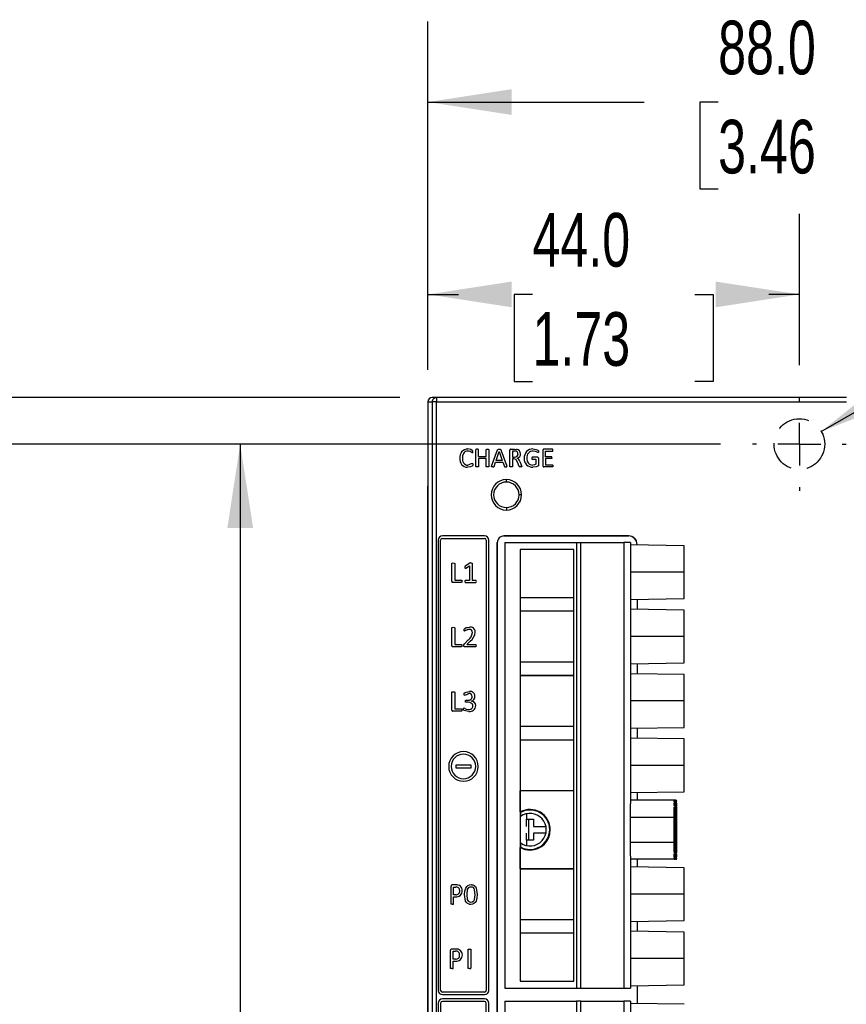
# Model space of a CAD drawing. Header units: millimetres. Extents: x 0 to 838, y 0 to 648.
# Tile 7 of 29: x 121 to 219, y 232 to 348. Entities that reach past the tile are written whole.
import ezdxf

# ---------------------------------------------------------------- set-up
doc = ezdxf.new("R2010")
doc.units = ezdxf.units.MM
doc.header["$LTSCALE"] = 3
doc.linetypes.add('CENTERX2', pattern=[20.32, 12.7, -2.54, 2.54, -2.54])
doc.linetypes.add('HIDDEN', pattern=[1.905, 1.27, -0.635])
doc.layers.add('CENTER', color=40, linetype='CENTERX2')
doc.layers.add('HIDDEN', color=102, linetype='HIDDEN')
doc.layers.add('DIMENSIONS', color=140, linetype='Continuous', lineweight=25)
doc.styles.add('SLDTEXTSTYLE0', font='TXT', dxfattribs={"width": 0.7})
doc.dimstyles.new('SLDDIMSTYLE0', dxfattribs={"dimtxt": 6.474023, "dimasz": 9.906, "dimexe": 0, "dimexo": 0.0625, "dimgap": 1.618506, "dimtad": 0, "dimtih": 1, "dimtoh": 1, "dimdec": 1, "dimrnd": 1e-09, "dimzin": 4, "dimdsep": 46, "dimtxsty": 'SLDTEXTSTYLE0', "dimsah": 1, "dimcen": 0.09, "dimadec": 0, "dimazin": 1, "dimtfac": 1, "dimtdec": 1, "dimtofl": 0, "dimtmove": 0, "dimatfit": 3, "dimfxl": 0, "dimfrac": 2, "dimtolj": 1, "dimtzin": 12, "dimarcsym": 0})
doc.dimstyles.new('SLDDIMSTYLE1', dxfattribs={"dimtxt": 6.474023, "dimasz": 9.906, "dimexe": 0, "dimexo": 0.0625, "dimgap": 1.618506, "dimtad": 0, "dimtih": 1, "dimtoh": 1, "dimdec": 1, "dimrnd": 1e-09, "dimzin": 4, "dimdsep": 46, "dimtxsty": 'SLDTEXTSTYLE0', "dimsah": 1, "dimcen": 0, "dimadec": 0, "dimazin": 1, "dimtfac": 1, "dimtdec": 1, "dimtofl": 0, "dimtmove": 0, "dimatfit": 3, "dimfxl": 0, "dimfrac": 2, "dimtolj": 1, "dimtzin": 12, "dimarcsym": 0})
doc.dimstyles.new('SLDDIMSTYLE2', dxfattribs={"dimtxt": 6.474023, "dimasz": 9.906, "dimexe": 0, "dimexo": 0.0625, "dimgap": 1.618506, "dimtad": 0, "dimtih": 1, "dimtoh": 1, "dimdec": 1, "dimrnd": 1e-09, "dimzin": 12, "dimdsep": 46, "dimtxsty": 'SLDTEXTSTYLE0', "dimsah": 1, "dimcen": 0.09, "dimadec": 0, "dimazin": 3, "dimtfac": 1, "dimtdec": 1, "dimtmove": 0, "dimatfit": 0, "dimfxl": 0, "dimfrac": 2, "dimtolj": 1, "dimtzin": 12, "dimarcsym": 0})

# ---------------------------------------------------------------- blocks, each defined once
blk = doc.blocks.new('_D_3')
at = {"layer": 'DIMENSIONS'}
for p, q in [((290.45, 336.04), (288.28, 336.04)), ((288.28, 336.04), (288.28, 325.75)), ((309.69, 336.04), (311.86, 336.04)), ((311.86, 336.04), (311.86, 325.75)), ((288.28, 325.75), (290.45, 325.75)), ((311.86, 325.75), (309.69, 325.75)), ((216.32, 299.38), (254.62, 321.49)), ((254.62, 321.49), (271.29, 321.49))]:
    blk.add_line(p, q, dxfattribs=at)
blk.add_solid([(216.32, 299.38), (225.66, 303.01), (224.13, 305.65)], dxfattribs=at)
at = {"layer": 'DIMENSIONS', "char_height": 6.35, "attachment_point": 1, "style": 'SLDTEXTSTYLE0'}
for s, insert in [('%%c', (288.26, 345.67)), ('6.0', (298.03, 345.67)), ('0.24', (290.45, 333.93)), ('MOUNTING', (276.05, 322.19)), ('HOLE', (288.52, 311.91))]:
    blk.add_mtext(s, dxfattribs=dict(at, insert=insert))
blk = doc.blocks.new('_D_4')
at = {"layer": 'DIMENSIONS'}
for p, q in [((169.74, 306.69), (169.74, 325.13)), ((213.72, 307.23), (213.72, 325.13)), ((169.74, 315.6), (173.34, 315.6)), ((182.11, 315.6), (179.94, 315.6)), ((179.94, 315.6), (179.94, 305.31)), ((201.35, 315.6), (203.52, 315.6)), ((203.52, 315.6), (203.52, 305.31)), ((213.72, 315.6), (210.12, 315.6)), ((179.94, 305.31), (182.11, 305.31)), ((203.52, 305.31), (201.35, 305.31))]:
    blk.add_line(p, q, dxfattribs=at)
for points in [[(169.74, 315.6), (179.64, 314.08), (179.64, 317.12)], [(213.72, 315.6), (203.81, 317.12), (203.81, 314.08)]]:
    blk.add_solid(points, dxfattribs=at)
at = {"layer": 'DIMENSIONS', "char_height": 6.35, "attachment_point": 1, "style": 'SLDTEXTSTYLE0'}
for s, insert in [('44.0', (182.11, 325.24)), ('1.73', (182.11, 313.5))]:
    blk.add_mtext(s, dxfattribs=dict(at, insert=insert))
blk = doc.blocks.new('_D_5')
at = {"layer": 'DIMENSIONS'}
for p, q in [((169.74, 306.69), (169.74, 347.89)), ((257.7, 323.78), (257.7, 347.89)), ((169.74, 338.37), (195.33, 338.37)), ((204.1, 338.37), (201.93, 338.37)), ((201.93, 338.37), (201.93, 328.08)), ((223.34, 338.37), (225.51, 338.37)), ((225.51, 338.37), (225.51, 328.08)), ((257.7, 338.37), (232.11, 338.37)), ((201.93, 328.08), (204.1, 328.08)), ((225.51, 328.08), (223.34, 328.08)), ((257.7, 306.69), (257.7, 319.21))]:
    blk.add_line(p, q, dxfattribs=at)
for points in [[(169.74, 338.37), (179.64, 336.85), (179.64, 339.89)], [(257.7, 338.37), (247.8, 339.89), (247.8, 336.85)]]:
    blk.add_solid(points, dxfattribs=at)
at = {"layer": 'DIMENSIONS', "char_height": 6.35, "attachment_point": 1, "style": 'SLDTEXTSTYLE0'}
for s, insert in [('88.0', (204.1, 348)), ('3.46', (204.1, 336.27))]:
    blk.add_mtext(s, dxfattribs=dict(at, insert=insert))
blk = doc.blocks.new('_D_6')
at = {"layer": 'DIMENSIONS'}
for p, q in [((69.26, 322.42), (67.09, 322.42)), ((67.09, 322.42), (67.09, 312.13)), ((88.5, 322.42), (90.67, 322.42)), ((90.67, 322.42), (90.67, 312.13)), ((100.17, 322.42), (111.8, 322.42)), ((111.8, 322.42), (111.8, 303.38)), ((67.09, 312.13), (69.26, 312.13)), ((90.67, 312.13), (88.5, 312.13)), ((166.41, 303.38), (102.28, 303.38)), ((204.37, 297.88), (102.28, 297.88)), ((111.8, 297.88), (111.8, 278.83))]:
    blk.add_line(p, q, dxfattribs=at)
for points in [[(111.8, 303.38), (113.33, 313.28), (110.28, 313.28)], [(111.8, 297.88), (110.28, 287.97), (113.33, 287.97)]]:
    blk.add_solid(points, dxfattribs=at)
at = {"layer": 'DIMENSIONS', "char_height": 6.35, "attachment_point": 1, "style": 'SLDTEXTSTYLE0'}
for s, insert in [('5.5', (71.95, 332.05)), ('0.22', (69.26, 320.31))]:
    blk.add_mtext(s, dxfattribs=dict(at, insert=insert))
blk = doc.blocks.new('_D_7')
at = {"layer": 'DIMENSIONS'}
for p, q in [((204.37, 297.88), (137.98, 297.88)), ((147.5, 297.88), (147.5, 230.12)), ((137.88, 218.38), (135.71, 218.38)), ((135.71, 218.38), (135.71, 208.09)), ((157.12, 218.38), (159.3, 218.38)), ((159.3, 218.38), (159.3, 208.09)), ((135.71, 208.09), (137.88, 208.09)), ((159.3, 208.09), (157.12, 208.09)), ((147.5, 138.88), (147.5, 206.64)), ((165.34, 138.88), (137.98, 138.88))]:
    blk.add_line(p, q, dxfattribs=at)
for points in [[(147.5, 297.88), (145.98, 287.97), (149.03, 287.97)], [(147.5, 138.88), (149.03, 148.78), (145.98, 148.78)]]:
    blk.add_solid(points, dxfattribs=at)
at = {"layer": 'DIMENSIONS', "char_height": 6.35, "attachment_point": 1, "style": 'SLDTEXTSTYLE0'}
for s, insert in [('159.0', (135.19, 228.01)), ('6.26', (137.88, 216.27))]:
    blk.add_mtext(s, dxfattribs=dict(at, insert=insert))
blk = doc.blocks.new('SW_CENTERMARKSYMBOL_0')
at = {"layer": 'CENTER', "color": 0}
for p, q in [((0, 5.08), (0, 5.54)), ((0, 0), (0, 2.54)), ((-5.08, 0), (-5.54, 0)), ((0, 0), (-2.54, 0)), ((0, 0), (0, -2.54)), ((0, 0), (2.54, 0)), ((5.08, 0), (5.54, 0)), ((0, -5.08), (0, -5.54))]:
    blk.add_line(p, q, dxfattribs=at)

msp = doc.modelspace()

# ---------------------------------------------------------------- linework, layer by layer
for p, q in [((170.22, 303.38), (170.24, 303.38)), ((170.73, 303.38), (170.24, 303.38)), ((170.73, 303.38), (170.73, 302.88)), ((219.3, 303.38), (170.73, 303.38)), ((169.72, 302.88), (169.72, 293.4)), ((169.74, 302.88), (170.23, 302.88)), ((169.74, 302.88), (169.74, 292.89)), ((170.73, 302.88), (170.23, 302.88)), ((170.23, 302.88), (170.23, 141.38)), ((170.73, 141.38), (170.73, 302.88)), ((170.73, 302.88), (219.3, 302.88)), ((175.42, 295.23), (175.42, 297.23)), ((175.73, 296.41), (175.73, 297.23)), ((176.63, 296.41), (176.63, 297.23)), ((176.93, 297.23), (176.93, 295.23)), ((177.28, 295.29), (177.99, 297.22)), ((178.36, 297.22), (179.07, 295.28)), ((179.54, 297.28), (179.98, 297.28)), ((179.98, 297.28), (180.21, 297.26)), ((184.48, 297.28), (183.46, 297.28)), ((175.73, 296.41), (176.63, 296.41)), ((176.63, 296.17), (175.73, 296.17)), ((175.73, 296.17), (175.73, 295.23)), ((176.63, 295.23), (176.63, 296.17)), ((177.8, 295.95), (178.16, 297)), ((178.16, 297), (178.53, 295.95)), ((178.16, 297), (178.16, 297)), ((179.44, 295.23), (179.44, 297.16)), ((179.75, 297.06), (179.75, 296.35)), ((179.96, 297.06), (179.75, 297.06)), ((179.75, 296.35), (180, 296.35)), ((179.92, 296.13), (179.75, 296.13)), ((179.75, 296.13), (179.75, 295.23)), ((182.74, 296.32), (182.08, 296.32)), ((182.08, 296.1), (182.52, 296.1)), ((182.52, 296.1), (182.52, 295.49)), ((182.83, 296.21), (182.83, 295.41)), ((183.36, 295.29), (183.36, 297.16)), ((183.67, 296.38), (183.67, 297.03)), ((183.67, 297.03), (184.48, 297.03)), ((184.35, 296.38), (183.67, 296.38)), ((184.35, 296.17), (183.67, 296.17)), ((183.67, 296.17), (183.67, 295.42)), ((177.56, 295.23), (177.73, 295.73)), ((177.73, 295.73), (178.61, 295.73)), ((178.53, 295.95), (177.8, 295.95)), ((178.61, 295.73), (178.79, 295.23)), ((180.54, 295.24), (180.35, 295.75)), ((180.62, 295.81), (180.81, 295.35)), ((184.47, 295.18), (183.46, 295.18)), ((183.67, 295.42), (184.48, 295.42)), ((169.74, 293.4), (169.72, 293.4)), ((169.72, 293.4), (169.72, 292.89)), ((169.72, 292.89), (169.72, 278.87)), ((169.74, 292.89), (169.72, 292.89)), ((169.74, 278.87), (169.74, 292.89)), ((179.02, 293.38), (179.02, 293.67)), ((180.82, 291.88), (180.53, 291.88)), ((179.02, 290.37), (179.02, 290.08)), ((176.44, 287.02), (171.44, 287.02)), ((171.44, 286.72), (176.44, 286.72)), ((178.74, 287.02), (193.51, 287.02)), ((178.75, 287.01), (178.74, 287.02)), ((193.5, 287.01), (178.75, 287.01)), ((193.5, 287.01), (193.51, 287.02)), ((170.94, 286.52), (170.94, 233.22)), ((171.24, 233.22), (171.24, 286.52)), ((176.64, 286.52), (176.64, 233.22)), ((176.94, 233.22), (176.94, 286.52)), ((177.94, 147.75), (177.94, 286.22)), ((177.95, 286.21), (177.94, 286.22)), ((177.95, 286.21), (177.95, 147.76)), ((178.82, 286.22), (178.82, 233.5)), ((178.82, 286.22), (187.32, 286.22)), ((187.32, 286.22), (187.32, 233.5)), ((187.32, 286.22), (187.82, 286.22)), ((187.82, 233.5), (187.82, 286.22)), ((187.82, 286.22), (192.92, 286.22)), ((192.92, 286.22), (192.92, 233.5)), ((193.72, 286.22), (192.92, 286.22)), ((193.72, 286.22), (193.72, 255.42)), ((200.07, 285.84), (193.72, 285.95)), ((194.51, 286.02), (194.5, 286.01)), ((194.5, 286.01), (194.5, 285.94)), ((194.51, 286.02), (194.51, 285.94)), ((200.07, 282.72), (200.07, 285.84)), ((180.64, 285.42), (180.64, 234.3)), ((187.02, 285.42), (180.64, 285.42)), ((180.69, 279.73), (180.69, 285.42)), ((187.02, 234.3), (187.02, 285.42)), ((172.56, 281.64), (172.56, 283.76)), ((172.9, 283.76), (172.9, 281.79)), ((174.68, 283.8), (174.16, 283.44)), ((174.22, 283.21), (174.65, 283.48)), ((174.65, 283.48), (174.65, 281.75)), ((174.99, 283.77), (174.99, 281.75)), ((200.07, 282.72), (193.72, 282.72)), ((173.68, 281.52), (172.67, 281.52)), ((172.9, 281.79), (173.68, 281.79)), ((174.65, 281.75), (174.18, 281.75)), ((174.18, 281.52), (175.4, 281.52)), ((175.4, 281.75), (174.99, 281.75)), ((180.69, 279.73), (180.67, 279.72)), ((180.67, 279.72), (180.67, 278.1)), ((180.67, 279.72), (187.02, 279.72)), ((180.69, 279.73), (187.02, 279.73)), ((169.72, 278.87), (169.74, 278.87)), ((169.72, 278.87), (169.72, 278.35)), ((169.74, 229.14), (169.74, 278.87)), ((193.72, 279.49), (200.07, 279.6)), ((194.5, 279.5), (194.5, 278.32)), ((194.51, 279.5), (194.51, 278.32)), ((169.74, 278.35), (169.72, 278.35)), ((169.72, 278.35), (169.72, 229.65)), ((180.67, 278.1), (180.69, 278.09)), ((187.02, 278.1), (180.67, 278.1)), ((180.69, 272.11), (180.69, 278.09)), ((187.02, 278.09), (180.69, 278.09)), ((200.07, 278.22), (193.72, 278.33)), ((200.07, 275.1), (200.07, 278.22)), ((172.56, 274.02), (172.56, 276.14)), ((172.9, 276.14), (172.9, 274.17)), ((200.07, 275.1), (193.72, 275.1)), ((173.68, 273.9), (172.67, 273.9)), ((172.9, 274.17), (173.68, 274.17)), ((174.05, 274.24), (174.51, 274.7)), ((175.36, 273.9), (174.08, 273.9)), ((174.72, 274.54), (174.35, 274.17)), ((174.35, 274.17), (175.36, 274.17)), ((180.69, 272.11), (180.67, 272.1)), ((180.67, 272.1), (180.67, 270.48)), ((180.67, 272.1), (187.02, 272.1)), ((180.69, 272.11), (187.02, 272.11)), ((193.72, 271.87), (200.07, 271.98)), ((194.5, 271.88), (194.5, 270.7)), ((194.51, 271.88), (194.51, 270.7)), ((180.67, 270.48), (180.69, 270.47)), ((187.02, 270.48), (180.67, 270.48)), ((180.69, 264.49), (180.69, 270.47)), ((187.02, 270.47), (180.69, 270.47)), ((200.07, 270.6), (193.72, 270.71)), ((200.07, 267.48), (200.07, 270.6)), ((172.56, 266.4), (172.56, 268.52)), ((172.9, 268.52), (172.9, 266.55)), ((174.25, 267.56), (174.45, 267.56)), ((174.48, 267.33), (174.26, 267.33)), ((174.86, 267.47), (174.86, 267.47)), ((200.07, 267.48), (193.72, 267.48)), ((173.68, 266.28), (172.67, 266.28)), ((172.9, 266.55), (173.68, 266.55)), ((180.69, 264.49), (180.67, 264.48)), ((180.67, 264.48), (180.67, 262.86)), ((180.67, 264.48), (187.02, 264.48)), ((180.69, 264.49), (187.02, 264.49)), ((193.72, 264.25), (200.07, 264.36)), ((194.5, 264.26), (194.5, 263.08)), ((194.51, 264.26), (194.51, 263.08)), ((180.67, 262.86), (180.69, 262.85)), ((187.02, 262.86), (180.67, 262.86)), ((180.69, 256.87), (180.69, 262.85)), ((187.02, 262.85), (180.69, 262.85)), ((200.07, 262.98), (193.72, 263.09)), ((200.07, 259.86), (200.07, 262.98)), ((173.04, 259.88), (173.04, 259.58)), ((174.84, 259.88), (173.04, 259.88)), ((173.04, 259.58), (174.84, 259.58)), ((174.84, 259.58), (174.84, 259.88)), ((200.07, 259.86), (193.72, 259.86)), ((180.69, 256.87), (180.67, 256.86)), ((180.67, 254.35), (180.67, 256.86)), ((187.02, 256.86), (180.67, 256.86)), ((180.69, 256.87), (187.02, 256.87)), ((193.72, 256.63), (200.07, 256.74)), ((194.5, 256.64), (194.5, 255.74)), ((194.51, 256.64), (194.51, 255.74)), ((193.67, 255.28), (193.67, 253.74)), ((198.89, 255.74), (193.72, 255.74)), ((198.89, 255.72), (198.89, 255.74)), ((199.09, 255.74), (198.89, 255.74)), ((199.09, 255.7), (198.89, 255.72)), ((198.89, 255.72), (198.91, 255.72)), ((198.89, 255.69), (199.09, 255.7)), ((198.89, 255.53), (198.89, 255.69)), ((199.09, 255.49), (198.89, 255.53)), ((198.89, 255.44), (199.09, 255.49)), ((199.13, 255.4), (198.98, 255.37)), ((199.13, 255.6), (198.99, 255.59)), ((198.99, 255.59), (198.99, 255.57)), ((198.99, 255.52), (198.99, 255.57)), ((198.99, 255.07), (198.99, 255.31)), ((199.09, 255.7), (199.1, 255.7)), ((199.19, 255.6), (199.13, 255.6)), ((199.13, 255.6), (199.13, 255.47)), ((199.19, 255.4), (199.13, 255.4)), ((199.13, 255.03), (199.13, 255.4)), ((199.19, 255.05), (199.19, 255.4)), ((180.69, 254.28), (180.67, 254.35)), ((180.69, 254.28), (180.69, 253.8)), ((181.42, 254.12), (181.42, 253.49)), ((198.89, 254.9), (199.09, 255)), ((199.13, 254.94), (198.96, 254.86)), ((198.99, 253.74), (198.99, 254.74)), ((199.13, 249.54), (199.13, 254.94)), ((199.19, 254.94), (199.13, 254.94)), ((199.19, 249.54), (199.19, 254.94)), ((181.42, 252.64), (181.42, 253.49)), ((181.42, 253.49), (182.22, 253.49)), ((181.67, 250.99), (181.67, 253.49)), ((182.22, 253.49), (182.22, 252.64)), ((193.67, 253.74), (198.89, 253.74)), ((193.67, 253.74), (193.67, 250.74)), ((198.89, 253.74), (198.99, 253.74)), ((198.89, 250.74), (198.89, 253.74)), ((198.99, 250.74), (198.99, 253.74)), ((181.42, 252.64), (181.42, 252.64)), ((181.42, 251.84), (181.42, 251.84)), ((181.42, 250.99), (181.42, 251.84)), ((182.22, 252.64), (183.7, 252.64)), ((182.22, 251.84), (182.22, 250.99)), ((183.7, 251.84), (182.22, 251.84)), ((184.15, 252.24), (184.22, 252.24)), ((180.69, 250.68), (180.69, 250.2)), ((181.42, 250.99), (181.42, 250.36)), ((182.22, 250.99), (181.42, 250.99)), ((193.67, 250.74), (193.67, 249.2)), ((198.89, 250.74), (193.67, 250.74)), ((198.89, 249.58), (198.89, 250.74)), ((198.99, 250.74), (198.89, 250.74)), ((198.99, 249.75), (198.99, 250.74)), ((180.67, 250.14), (180.69, 250.2)), ((180.67, 247.62), (180.67, 250.14)), ((181.82, 249.91), (181.82, 249.84)), ((199.09, 249.48), (198.89, 249.58)), ((198.96, 249.62), (199.13, 249.54)), ((198.99, 249.17), (198.99, 249.42)), ((199.13, 249.08), (199.13, 249.45)), ((193.72, 249.06), (193.72, 233.5)), ((198.89, 248.74), (193.72, 248.74)), ((194.5, 248.74), (194.5, 247.84)), ((194.51, 248.74), (194.51, 247.84)), ((199.09, 248.99), (198.89, 249.04)), ((198.89, 248.95), (199.09, 248.99)), ((198.89, 248.8), (198.89, 248.95)), ((198.89, 248.95), (198.93, 248.95)), ((199.09, 248.78), (198.89, 248.8)), ((198.89, 248.77), (199.09, 248.78)), ((198.89, 248.74), (198.89, 248.77)), ((198.89, 248.77), (198.91, 248.77)), ((199.09, 248.74), (198.89, 248.74)), ((198.98, 249.11), (199.13, 249.08)), ((198.99, 248.91), (198.99, 248.96)), ((198.99, 248.91), (198.99, 248.89)), ((198.99, 248.89), (199.13, 248.88)), ((199.1, 248.78), (199.09, 248.78)), ((199.11, 248.98), (199.11, 248.98)), ((199.13, 248.99), (199.13, 248.88)), ((199.13, 248.88), (199.19, 248.88)), ((199.19, 249.08), (199.19, 249.35)), ((199.19, 248.84), (199.19, 248.84)), ((180.67, 247.62), (180.69, 247.61)), ((180.67, 247.62), (187.02, 247.62)), ((180.69, 241.63), (180.69, 247.61)), ((187.02, 247.61), (180.69, 247.61)), ((200.07, 247.74), (193.72, 247.85)), ((200.07, 244.62), (200.07, 247.74)), ((172.48, 243.47), (172.48, 245.58)), ((173.05, 245.71), (172.59, 245.71)), ((172.76, 244.54), (172.76, 245.46)), ((172.76, 245.46), (173.03, 245.46)), ((173.02, 244.54), (172.76, 244.54)), ((172.76, 244.29), (173.01, 244.29)), ((172.76, 243.47), (172.76, 244.29)), ((200.07, 244.62), (193.72, 244.62)), ((180.69, 241.63), (180.67, 241.62)), ((180.67, 241.62), (180.67, 240)), ((180.67, 241.62), (187.02, 241.62)), ((180.69, 241.63), (187.02, 241.63)), ((193.72, 241.39), (200.07, 241.5)), ((194.5, 241.4), (194.5, 240.22)), ((194.51, 241.4), (194.51, 240.22)), ((200.07, 240.12), (193.72, 240.23)), ((200.07, 237), (200.07, 240.12)), ((180.67, 240), (180.69, 239.99)), ((187.02, 240), (180.67, 240)), ((180.69, 234.3), (180.69, 239.99)), ((187.02, 239.99), (180.69, 239.99)), ((172.4, 235.86), (172.4, 237.98)), ((173.02, 238.11), (172.52, 238.11)), ((172.74, 236.92), (172.74, 237.87)), ((172.74, 237.87), (173, 237.87)), ((174.48, 235.86), (174.48, 238.05)), ((174.82, 238.05), (174.82, 235.86)), ((173, 236.92), (172.74, 236.92)), ((172.74, 236.69), (172.99, 236.69)), ((172.74, 235.86), (172.74, 236.69)), ((200.07, 237), (193.72, 237)), ((180.64, 234.3), (187.02, 234.3)), ((178.82, 233.5), (187.32, 233.5)), ((187.32, 233.5), (187.82, 233.5)), ((187.82, 233.5), (192.92, 233.5)), ((192.92, 233.5), (193.72, 233.5)), ((193.72, 233.77), (200.07, 233.88)), ((194.5, 233.78), (194.5, 231.67)), ((194.51, 233.78), (194.51, 231.67)), ((176.44, 233.02), (171.44, 233.02)), ((171.44, 232.72), (176.44, 232.72)), ((176.44, 232.22), (171.44, 232.22)), ((176.44, 231.92), (171.44, 231.92)), ((178.82, 231.96), (178.82, 186.86)), ((178.82, 231.96), (187.32, 231.96)), ((187.82, 231.96), (187.32, 231.96)), ((187.32, 231.96), (187.32, 186.86)), ((187.82, 186.86), (187.82, 231.96)), ((187.82, 231.96), (192.92, 231.96)), ((192.92, 231.96), (192.92, 186.86)), ((193.72, 231.96), (192.92, 231.96)), ((193.72, 231.96), (193.72, 208.78)), ((170.94, 231.72), (170.94, 186.72)), ((171.24, 231.72), (171.24, 186.72)), ((176.64, 186.72), (176.64, 231.72)), ((176.94, 186.72), (176.94, 231.72)), ((200.07, 231.58), (193.72, 231.69))]:
    msp.add_line(p, q)
at = {"flags": 128}
for points in [[(175.05, 296.97), (175.04, 297.06), (175.02, 297.1), (174.98, 297.13), (174.82, 297.23), (174.45, 297.31)], [(175.58, 297.28), (175.49, 297.27), (175.44, 297.26), (175.43, 297.25), (175.43, 297.25), (175.42, 297.24), (175.42, 297.23)], [(175.73, 297.23), (175.73, 297.24), (175.72, 297.25), (175.72, 297.26), (175.71, 297.26), (175.66, 297.27), (175.58, 297.28)], [(176.63, 297.23), (176.63, 297.24), (176.63, 297.25), (176.64, 297.26), (176.65, 297.26), (176.69, 297.27), (176.78, 297.28)], [(176.78, 297.28), (176.87, 297.27), (176.91, 297.26), (176.92, 297.25), (176.93, 297.25), (176.93, 297.24), (176.93, 297.23)], [(177.99, 297.22), (178.01, 297.25), (178.01, 297.25), (178.02, 297.26), (178.07, 297.27), (178.17, 297.28)], [(178.17, 297.28), (178.28, 297.27), (178.33, 297.26), (178.35, 297.24), (178.36, 297.22)], [(182.17, 297.31), (182.56, 297.24), (182.74, 297.16), (182.79, 297.12), (182.82, 297.09), (182.83, 297.04), (182.83, 296.99)], [(184.53, 297.15), (184.52, 297.23), (184.52, 297.25), (184.51, 297.26), (184.5, 297.27), (184.5, 297.27), (184.48, 297.28)], [(174.45, 297.06), (174.3, 297.04), (174.16, 296.99), (174.04, 296.9), (173.95, 296.78), (173.84, 296.51), (173.82, 296.21)], [(173.82, 296.21), (173.84, 295.92), (173.95, 295.65), (174.05, 295.54), (174.17, 295.45), (174.3, 295.41), (174.45, 295.39)], [(175, 296.84), (174.97, 296.85), (174.93, 296.88), (174.87, 296.92), (174.74, 297), (174.6, 297.05), (174.45, 297.06)], [(175, 296.84), (175.01, 296.85), (175.02, 296.85), (175.02, 296.85), (175.03, 296.86), (175.04, 296.9), (175.05, 296.97)], [(180.35, 295.75), (180.2, 296.02), (180.14, 296.07), (180.08, 296.11), (179.92, 296.13)], [(180.17, 297.04), (180.07, 297.06), (179.96, 297.06)], [(182.08, 296.32), (182.07, 296.32), (182.06, 296.31), (182.04, 296.3), (182.04, 296.28), (182.03, 296.21)], [(182.03, 296.21), (182.04, 296.15), (182.04, 296.13), (182.05, 296.12), (182.07, 296.11), (182.08, 296.1)], [(182.78, 296.88), (182.49, 297.01), (182.17, 297.06)], [(182.83, 296.99), (182.83, 296.92), (182.82, 296.9), (182.81, 296.89), (182.81, 296.88), (182.8, 296.88), (182.78, 296.88)], [(184.41, 296.27), (184.4, 296.34), (184.39, 296.36), (184.38, 296.37), (184.37, 296.38), (184.35, 296.38)], [(184.41, 296.27), (184.4, 296.2), (184.39, 296.19), (184.38, 296.18), (184.37, 296.17), (184.35, 296.17)], [(184.48, 297.03), (184.5, 297.03), (184.5, 297.04), (184.51, 297.05), (184.52, 297.06), (184.52, 297.08), (184.53, 297.15)], [(175.05, 295.45), (175.04, 295.35), (175.03, 295.33), (175.01, 295.32), (174.97, 295.29), (174.79, 295.21), (174.41, 295.15)], [(175.01, 295.58), (175.02, 295.58), (175.03, 295.57), (175.03, 295.57), (175.04, 295.56), (175.05, 295.53), (175.05, 295.45)], [(175.58, 295.18), (175.49, 295.18), (175.46, 295.19), (175.44, 295.19), (175.44, 295.2), (175.43, 295.21), (175.42, 295.22), (175.42, 295.23)], [(175.73, 295.23), (175.73, 295.22), (175.72, 295.21), (175.72, 295.2), (175.71, 295.19), (175.66, 295.18), (175.58, 295.18)], [(176.78, 295.18), (176.69, 295.18), (176.65, 295.19), (176.64, 295.2), (176.63, 295.21), (176.63, 295.22), (176.63, 295.23)], [(176.93, 295.23), (176.93, 295.22), (176.93, 295.21), (176.92, 295.2), (176.91, 295.19), (176.9, 295.19), (176.87, 295.18), (176.78, 295.18)], [(177.4, 295.18), (177.33, 295.18), (177.29, 295.19), (177.28, 295.2), (177.28, 295.21), (177.27, 295.22), (177.27, 295.23), (177.28, 295.29)], [(177.4, 295.18), (177.46, 295.18), (177.49, 295.18), (177.51, 295.19), (177.53, 295.2), (177.55, 295.21), (177.56, 295.23)], [(178.79, 295.23), (178.8, 295.2), (178.81, 295.19), (178.86, 295.18), (178.95, 295.18)], [(178.95, 295.18), (178.99, 295.18), (179.06, 295.19), (179.07, 295.19), (179.08, 295.2), (179.08, 295.22), (179.08, 295.23), (179.07, 295.28)], [(179.59, 295.18), (179.5, 295.18), (179.46, 295.19), (179.45, 295.2), (179.44, 295.21), (179.44, 295.22), (179.44, 295.23)], [(179.75, 295.23), (179.74, 295.22), (179.74, 295.21), (179.73, 295.2), (179.72, 295.2), (179.68, 295.18), (179.59, 295.18)], [(180.7, 295.18), (180.6, 295.18), (180.58, 295.19), (180.56, 295.2), (180.55, 295.22), (180.54, 295.24)], [(180.84, 295.23), (180.84, 295.21), (180.84, 295.2), (180.83, 295.2), (180.82, 295.19), (180.78, 295.18), (180.7, 295.18)], [(182.52, 295.49), (182.35, 295.42), (182.16, 295.39)], [(182.83, 295.41), (182.82, 295.35), (182.82, 295.33), (182.81, 295.32), (182.73, 295.27), (182.54, 295.2), (182.16, 295.15)], [(184.53, 295.3), (184.52, 295.23), (184.52, 295.21), (184.51, 295.19), (184.49, 295.18), (184.47, 295.18)], [(184.48, 295.42), (184.49, 295.42), (184.51, 295.41), (184.52, 295.39), (184.53, 295.37), (184.53, 295.3)], [(172.56, 283.76), (172.56, 283.77), (172.56, 283.78), (172.57, 283.79), (172.58, 283.8), (172.62, 283.81), (172.73, 283.82)], [(172.73, 283.82), (172.83, 283.81), (172.87, 283.8), (172.88, 283.79), (172.89, 283.78), (172.89, 283.77), (172.9, 283.76)], [(174.11, 283.31), (174.12, 283.24), (174.13, 283.2), (174.14, 283.19), (174.15, 283.19), (174.16, 283.19), (174.17, 283.19), (174.19, 283.19), (174.22, 283.21)], [(174.83, 283.82), (174.92, 283.81), (174.97, 283.8), (174.98, 283.8), (174.99, 283.79), (174.99, 283.78), (174.99, 283.77)], [(200.07, 279.6), (200.07, 279.71), (200.07, 280.02), (200.07, 280.52), (200.07, 281.16), (200.07, 281.91), (200.07, 282.72)], [(173.68, 281.79), (173.7, 281.78), (173.72, 281.77), (173.73, 281.76), (173.73, 281.73), (173.74, 281.65)], [(173.74, 281.65), (173.73, 281.57), (173.73, 281.55), (173.72, 281.53), (173.71, 281.53), (173.7, 281.52), (173.68, 281.52)], [(174.18, 281.75), (174.16, 281.75), (174.15, 281.74), (174.14, 281.73), (174.13, 281.72), (174.12, 281.68), (174.11, 281.63)], [(174.11, 281.63), (174.12, 281.59), (174.13, 281.55), (174.14, 281.54), (174.15, 281.53), (174.16, 281.52), (174.18, 281.52)], [(175.47, 281.63), (175.46, 281.71), (175.45, 281.73), (175.44, 281.74), (175.42, 281.75), (175.4, 281.75)], [(175.4, 281.52), (175.42, 281.52), (175.44, 281.53), (175.45, 281.54), (175.46, 281.56), (175.47, 281.63)], [(174.01, 275.9), (174.02, 275.96), (174.03, 275.99), (174.05, 276.03), (174.09, 276.06), (174.27, 276.16), (174.65, 276.23)], [(172.56, 276.14), (172.56, 276.15), (172.56, 276.16), (172.57, 276.17), (172.58, 276.18), (172.62, 276.19), (172.73, 276.2)], [(172.73, 276.2), (172.83, 276.19), (172.87, 276.18), (172.88, 276.17), (172.89, 276.16), (172.89, 276.15), (172.9, 276.14)], [(174.07, 275.76), (174.05, 275.76), (174.05, 275.76), (174.04, 275.77), (174.03, 275.78), (174.02, 275.82), (174.01, 275.9)], [(200.07, 271.98), (200.07, 272.09), (200.07, 272.4), (200.07, 272.9), (200.07, 273.54), (200.07, 274.29), (200.07, 275.1)], [(173.68, 274.17), (173.7, 274.16), (173.72, 274.15), (173.73, 274.14), (173.73, 274.11), (173.74, 274.03)], [(173.74, 274.03), (173.73, 273.95), (173.73, 273.93), (173.72, 273.91), (173.71, 273.91), (173.7, 273.9), (173.68, 273.9)], [(173.98, 274.04), (173.99, 274.14), (174.05, 274.24)], [(174.08, 273.9), (174.03, 273.91), (174.01, 273.92), (174, 273.94), (173.98, 273.98), (173.98, 274.04)], [(175.36, 274.17), (175.38, 274.16), (175.4, 274.15), (175.41, 274.14), (175.42, 274.12), (175.43, 274.04)], [(175.43, 274.04), (175.42, 273.95), (175.41, 273.93), (175.4, 273.91), (175.39, 273.9), (175.36, 273.9)], [(172.56, 268.52), (172.56, 268.53), (172.56, 268.54), (172.57, 268.55), (172.58, 268.56), (172.62, 268.57), (172.73, 268.58)], [(172.73, 268.58), (172.83, 268.57), (172.87, 268.56), (172.88, 268.55), (172.89, 268.54), (172.89, 268.53), (172.9, 268.52)], [(174.01, 268.29), (174.02, 268.35), (174.03, 268.39), (174.06, 268.43), (174.09, 268.46), (174.27, 268.54), (174.65, 268.61)], [(174.06, 268.17), (174.04, 268.18), (174.03, 268.18), (174.03, 268.19), (174.02, 268.2), (174.02, 268.22), (174.01, 268.29)], [(174.18, 267.45), (174.18, 267.49), (174.19, 267.52), (174.2, 267.54), (174.22, 267.55), (174.23, 267.56), (174.25, 267.56)], [(174.26, 267.33), (174.23, 267.33), (174.22, 267.34), (174.2, 267.35), (174.19, 267.37), (174.18, 267.45)], [(175.06, 266.89), (175.05, 267), (175.01, 267.09), (174.95, 267.17), (174.87, 267.23), (174.68, 267.31), (174.48, 267.33)], [(200.07, 264.36), (200.07, 264.47), (200.07, 264.78), (200.07, 265.28), (200.07, 265.92), (200.07, 266.67), (200.07, 267.48)], [(173.68, 266.55), (173.7, 266.54), (173.72, 266.53), (173.73, 266.52), (173.73, 266.49), (173.74, 266.41)], [(173.74, 266.41), (173.73, 266.33), (173.73, 266.31), (173.72, 266.29), (173.71, 266.29), (173.7, 266.28), (173.68, 266.28)], [(173.94, 266.54), (173.95, 266.61), (173.96, 266.62), (173.96, 266.64), (173.97, 266.64), (173.98, 266.64), (173.99, 266.65)], [(174.58, 266.24), (174.2, 266.3), (174.02, 266.37), (173.98, 266.4), (173.95, 266.45), (173.94, 266.54)], [(173.99, 266.65), (174.28, 266.53), (174.58, 266.48)], [(200.07, 256.74), (200.07, 256.85), (200.07, 257.16), (200.07, 257.66), (200.07, 258.3), (200.07, 259.05), (200.07, 259.86)], [(193.72, 255.42), (193.71, 255.35), (193.67, 255.28)], [(198.93, 255.53), (198.91, 255.53), (198.89, 255.53)], [(198.89, 255.09), (198.89, 255.14), (198.89, 255.19), (198.89, 255.24), (198.89, 255.28), (198.89, 255.33), (198.89, 255.37), (198.89, 255.41), (198.89, 255.44)], [(198.98, 255.37), (198.99, 255.34), (198.99, 255.31)], [(199.09, 255.49), (199.1, 255.5), (199.11, 255.5)], [(199.11, 255.5), (199.11, 255.5), (199.11, 255.5)], [(198.89, 255.09), (198.94, 255.1), (198.96, 255.1)], [(199.09, 255), (198.99, 255.05), (198.89, 255.09)], [(198.89, 253.74), (198.89, 253.9), (198.89, 254.05), (198.89, 254.2), (198.89, 254.35), (198.89, 254.5), (198.89, 254.64), (198.89, 254.77), (198.89, 254.9)], [(198.89, 254.9), (198.93, 254.88), (198.96, 254.86)], [(199.13, 255.03), (199.05, 255.07), (198.96, 255.1)], [(199.13, 254.94), (199.11, 254.97), (199.09, 255)], [(199.13, 255.03), (199.13, 255.03), (199.13, 255.03)], [(198.89, 249.58), (198.93, 249.6), (198.96, 249.62)], [(198.89, 249.39), (198.99, 249.44), (199.09, 249.48)], [(199.13, 249.54), (199.14, 249.54), (199.15, 249.54), (199.17, 249.54), (199.17, 249.54), (199.18, 249.54), (199.19, 249.54), (199.19, 249.54), (199.19, 249.54)], [(199.13, 249.45), (199.13, 249.45), (199.13, 249.45)], [(193.67, 249.2), (193.71, 249.13), (193.72, 249.06)], [(198.89, 249.04), (198.89, 249.08), (198.89, 249.12), (198.89, 249.16), (198.89, 249.2), (198.89, 249.25), (198.89, 249.29), (198.89, 249.34), (198.89, 249.39)], [(198.89, 249.39), (198.94, 249.38), (198.96, 249.38)], [(198.99, 249.17), (198.99, 249.14), (198.98, 249.11)], [(199.11, 248.98), (199.1, 248.99), (199.09, 248.99)], [(199.09, 248.74), (199.11, 248.75), (199.12, 248.77), (199.12, 248.8), (199.13, 248.84)], [(199.13, 249.08), (199.14, 249.08), (199.15, 249.08), (199.17, 249.08), (199.17, 249.08), (199.18, 249.08), (199.19, 249.08), (199.19, 249.08), (199.19, 249.08)], [(174.08, 244.56), (174.11, 244.96), (174.21, 245.34), (174.32, 245.52), (174.47, 245.64), (174.65, 245.72), (174.85, 245.74)], [(174.37, 244.58), (174.43, 245.15), (174.49, 245.29), (174.57, 245.39), (174.63, 245.44), (174.69, 245.47), (174.76, 245.49), (174.83, 245.49)], [(174.83, 245.49), (174.97, 245.47), (175.04, 245.44), (175.1, 245.39), (175.17, 245.28), (175.22, 245.13), (175.28, 244.55)], [(174.85, 245.74), (174.94, 245.73), (175.04, 245.72), (175.22, 245.64), (175.36, 245.52), (175.46, 245.34), (175.57, 244.57)], [(174.8, 243.39), (174.71, 243.4), (174.61, 243.42), (174.43, 243.49), (174.29, 243.61), (174.19, 243.79), (174.08, 244.56)], [(174.82, 243.64), (174.68, 243.67), (174.61, 243.7), (174.55, 243.74), (174.48, 243.85), (174.43, 244), (174.37, 244.58)], [(175.57, 244.57), (175.54, 244.17), (175.44, 243.79), (175.33, 243.62), (175.18, 243.49), (175, 243.42), (174.8, 243.39)], [(175.28, 244.55), (175.22, 243.99), (175.16, 243.84), (175.08, 243.74), (175.02, 243.7), (174.96, 243.66), (174.82, 243.64)], [(200.07, 241.5), (200.07, 241.61), (200.07, 241.92), (200.07, 242.42), (200.07, 243.06), (200.07, 243.81), (200.07, 244.62)], [(172.62, 243.42), (172.54, 243.42), (172.5, 243.44), (172.49, 243.44), (172.48, 243.45), (172.48, 243.46), (172.48, 243.47)], [(172.62, 243.42), (172.7, 243.42), (172.74, 243.44), (172.75, 243.44), (172.76, 243.45), (172.76, 243.47)], [(174.48, 238.05), (174.48, 238.06), (174.49, 238.07), (174.5, 238.08), (174.51, 238.09), (174.55, 238.1), (174.65, 238.11)], [(174.65, 238.11), (174.75, 238.1), (174.8, 238.09), (174.81, 238.08), (174.81, 238.07), (174.82, 238.06), (174.82, 238.05)], [(200.07, 233.88), (200.07, 233.99), (200.07, 234.3), (200.07, 234.8), (200.07, 235.44), (200.07, 236.19), (200.07, 237)], [(172.57, 235.81), (172.47, 235.81), (172.44, 235.82), (172.42, 235.83), (172.41, 235.83), (172.41, 235.84), (172.4, 235.85), (172.4, 235.86)], [(172.57, 235.81), (172.66, 235.81), (172.71, 235.83), (172.72, 235.83), (172.73, 235.84), (172.73, 235.85), (172.74, 235.86)], [(174.65, 235.81), (174.55, 235.81), (174.52, 235.82), (174.51, 235.83), (174.5, 235.83), (174.49, 235.84), (174.49, 235.85), (174.48, 235.86)], [(174.65, 235.81), (174.75, 235.81), (174.8, 235.83), (174.81, 235.83), (174.81, 235.84), (174.82, 235.85), (174.82, 235.86)]]:
    msp.add_lwpolyline(points, dxfattribs=at)
for centre, radius, start, end in [((170.24, 302.88), 0.5, 89.9862, 179.9789), ((170.73, 302.88), 0.5, 90.0175, 180.0175), ((174.47, 296.33), 0.974, 91.4278, 187.9431), ((179.54, 297.18), 0.102, 88.6807, 186.4316), ((180.18, 296.74), 0.526, 359.2444, 86.609), ((182.15, 296.29), 1.02, 88.9864, 184.402), ((183.46, 297.17), 0.103, 88.0123, 186.0245), ((174.42, 296.07), 0.92, 171.6845, 269.5137), ((180.05, 296.7), 0.349, 262.143, 1.8392), ((180.08, 296.74), 0.313, 354.0998, 73.3571), ((180.18, 296.72), 0.525, 284.9405, 1.2516), ((180.02, 295.67), 0.622, 13.7059, 61.5049), ((182.11, 296.13), 0.983, 175.3504, 272.7704), ((182.19, 296.31), 0.749, 91.0895, 186.5668), ((182.17, 296.13), 0.736, 172.4207, 268.8802), ((182.73, 296.22), 0.0997, 352.392, 88.9315), ((175.98, 291.74), 3.96, 104.1217, 112.6292), ((180.33, 295.14), 0.519, 9.7099, 23.519), ((183.46, 295.28), 0.102, 173.7375, 271.4377), ((179.02, 291.88), 1.8, 90, 270), ((179.02, 291.88), 1.51, 90, 270), ((179.02, 291.88), 1.8, 0, 90), ((179.02, 291.88), 1.51, 0, 90), ((179.02, 291.88), 1.8, 270, 0), ((179.02, 291.88), 1.51, 270, 0), ((171.44, 286.52), 0.5, 90, 180), ((171.44, 286.52), 0.2, 90, 180), ((176.44, 286.52), 0.5, 0, 90), ((176.44, 286.52), 0.2, 0, 90), ((178.74, 286.22), 0.8, 89.9971, 180.0029), ((178.75, 286.21), 0.8, 89.9971, 180.0029), ((193.5, 286.01), 1, 359.9971, 90.0029), ((193.51, 286.02), 1, 359.9971, 90.0029), ((174.24, 283.34), 0.132, 125.9258, 193.6855), ((174.8, 283.55), 0.274, 82.2629, 114.5036), ((172.67, 281.63), 0.111, 173.5462, 271.3415), ((174.72, 275.63), 0.607, 0.53, 96.7704), ((175.06, 273.93), 2.08, 102.7966, 118.6492), ((173.73, 275.7), 1.27, 307.7832, 354.6268), ((174.63, 275.59), 0.367, 358.5079, 93.7016), ((173.86, 275.74), 1.47, 305.6582, 355.8797), ((172.67, 274.01), 0.111, 173.5462, 271.3415), ((173.13, 271.33), 3.29, 286.4807, 296.1946), ((174.61, 268.03), 0.35, 357.3805, 94.5754), ((174.73, 268.04), 0.572, 359.5571, 97.8671), ((174.51, 268.01), 0.452, 263.2393, 359.7666), ((174.68, 266.95), 0.715, 261.8428, 358.1759), ((174.64, 266.9), 0.425, 262.0909, 359.0807), ((174.76, 268), 0.538, 280.6444, 3.9397), ((174.84, 266.91), 0.558, 1.653, 88.0669), ((172.67, 266.39), 0.111, 173.5462, 271.3415), ((173.94, 259.73), 1.75, 90, 180), ((173.94, 259.73), 1.45, 90, 180), ((173.94, 259.73), 1.75, 270, 90), ((173.94, 259.73), 1.45, 270, 90), ((173.94, 259.73), 1.75, 180, 270), ((173.94, 259.73), 1.45, 180, 270), ((198.89, 255.64), 0.1, 45.8306, 90), ((198.87, 255.56), 0.124, 14.0461, 79.2906), ((198.83, 255.28), 0.17, 30.1427, 69.1914), ((198.09, 241.9), 13.85, 85.8105, 86.6054), ((197.01, 245.15), 10.56, 78.539, 79.5109), ((199.09, 255.64), 0.1, 0, 90), ((198.99, 255.61), 0.136, 356.8653, 41.598), ((199.09, 255.6), 0.0988, 0.4364, 90.7018), ((198.93, 255.37), 0.199, 7.7761, 34.9794), ((181.82, 252.24), 2.4, 0, 118.631), ((181.82, 252.24), 2.33, 0, 119.0196), ((181.82, 252.24), 1.93, 234.0524, 125.9476), ((198.84, 254.76), 0.156, 352.6804, 40.4702), ((199.15, 254.97), 0.0609, 106.1105, 151.1522), ((199.09, 254.94), 0.1, 0.0015, 65.8568), ((181.82, 252.24), 2.4, 270, 0), ((181.82, 252.24), 2.33, 270, 0), ((181.82, 252.24), 2.4, 241.369, 270), ((181.82, 252.24), 2.33, 240.9804, 270), ((198.84, 249.72), 0.152, 318.9563, 7.8951), ((197.01, 254.19), 5.19, 292.1038, 294.1121), ((198.86, 249.65), 0.283, 324.2358, 338.7966), ((199.14, 249.51), 0.0559, 206.7014, 256.0606), ((199.09, 249.54), 0.1, 294.1332, 360), ((198.84, 249.19), 0.156, 288.9508, 331.7152), ((198.87, 248.92), 0.124, 280.6252, 346.038), ((198.89, 248.84), 0.1, 270, 314.1693), ((198.09, 262.58), 13.84, 273.3944, 274.1895), ((197.02, 259.32), 10.54, 280.4886, 281.4618), ((198.93, 249.11), 0.199, 325.0192, 352.2251), ((199, 248.87), 0.132, 317.5977, 3.9395), ((199.09, 248.88), 0.0989, 269.3638, 359.498), ((199.09, 248.84), 0.1, 270, 0), ((199.09, 249.08), 0.1, 281.462, 0.0002), ((199.09, 248.88), 0.1, 336.1593, 0), ((172.59, 245.59), 0.115, 90.354, 187.5026), ((173.08, 245.01), 0.717, 263.9973, 2.5006), ((173.06, 244.98), 0.441, 265.1015, 4.3315), ((173.08, 245.05), 0.415, 355.7359, 97.8664), ((173.14, 245.05), 0.659, 358.7007, 97.8391), ((172.52, 237.99), 0.118, 88.1578, 186.1554), ((173.06, 237.45), 0.424, 354.9136, 97.3533), ((173.13, 237.42), 0.694, 1.1361, 99.1787), ((173.08, 237.42), 0.738, 263.0739, 1.2836), ((173.03, 237.37), 0.451, 265.7741, 4.9113), ((171.44, 233.22), 0.5, 180, 270), ((171.44, 233.22), 0.2, 180, 270), ((176.44, 233.22), 0.5, 270, 0), ((176.44, 233.22), 0.2, 270, 0), ((171.44, 231.72), 0.5, 90, 180), ((171.44, 231.72), 0.2, 90, 180), ((176.44, 231.72), 0.5, 0, 90), ((176.44, 231.72), 0.2, 0, 90)]:
    msp.add_arc(centre, radius, start, end)
at = {"layer": 'HIDDEN'}
msp.add_circle((213.72, 297.88), 3, dxfattribs=at)

# ---------------------------------------------------------------- block references
at = {"layer": 'CENTER'}
msp.add_blockref('SW_CENTERMARKSYMBOL_0', (213.72, 297.88), dxfattribs=at)

# ---------------------------------------------------------------- dimensions: what is measured, and where the dimension line sits
at = {"layer": 'DIMENSIONS'}
for base, p1, p2, picture, middle in [((169.74, 338.37), (257.7, 302.88), (169.74, 302.88), '_D_5', (213.72, 338.37)), ((213.72, 315.6), (169.74, 302.88), (213.72, 303.42), '_D_4', (191.73, 315.6))]:
    dim = msp.add_linear_dim(base=base, p1=p1, p2=p2, dimstyle='SLDDIMSTYLE0', dxfattribs=at)
    dim.commit()
    dim.dimension.update_dxf_attribs({"geometry": picture, "text_midpoint": middle, "dimtype": 160})
dim = msp.add_diameter_dim_2p(p1=(211.12, 296.38), p2=(216.32, 299.38), text='<>\\PMOUNTING\\PHOLE', dimstyle='SLDDIMSTYLE1', dxfattribs=at)
dim.commit()
dim.dimension.update_dxf_attribs({"geometry": '_D_3', "text_midpoint": (300.07, 325.75), "dimtype": 163})
for base, p1, p2, dimstyle, picture, middle in [((111.8, 297.88), (170.22, 303.38), (208.18, 297.88), 'SLDDIMSTYLE2', '_D_6', (111.8, 322.42)), ((147.5, 138.88), (208.18, 297.88), (169.15, 138.88), 'SLDDIMSTYLE0', '_D_7', (147.5, 218.38))]:
    dim = msp.add_linear_dim(base=base, p1=p1, p2=p2, angle=90, dimstyle=dimstyle, dxfattribs=at)
    dim.commit()
    dim.dimension.update_dxf_attribs({"geometry": picture, "text_midpoint": middle, "dimtype": 160})

doc.saveas('drawing.dxf')
